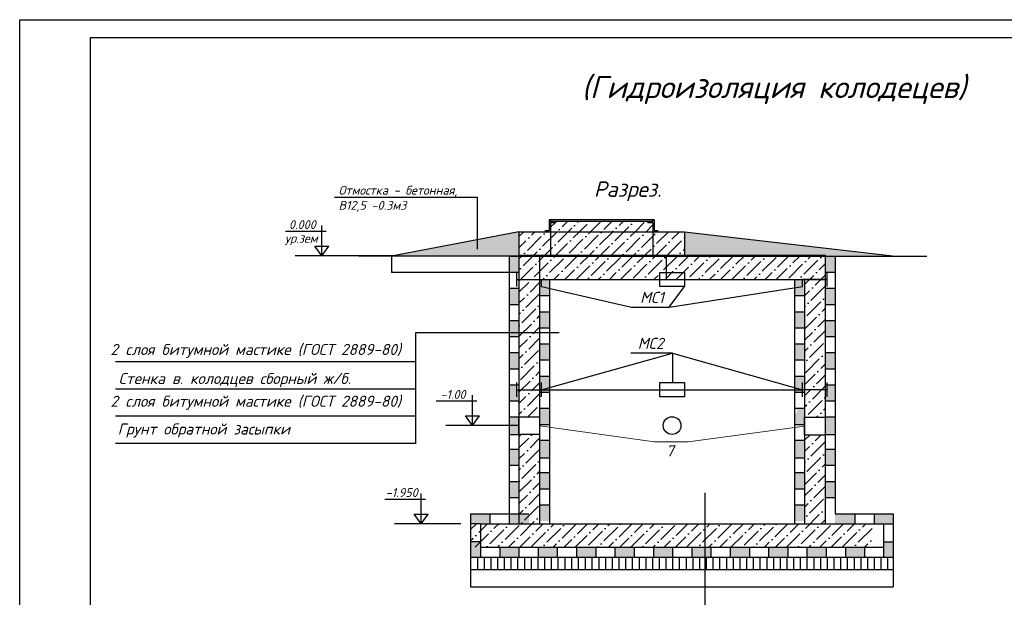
# Model space of a CAD drawing. Header units: inches. Extents: x -416310 to 1286511, y -34262 to 944600.
# Tile 73 of 84: x 825404 to 853230, y 55030 to 71358. Entities that reach past the tile are written whole.
import ezdxf
from ezdxf.enums import TextEntityAlignment as Align

# ---------------------------------------------------------------- set-up
doc = ezdxf.new("R2010")
doc.units = ezdxf.units.IN
doc.header["$MEASUREMENT"] = 0
doc.linetypes.add('ACAD_ISO03W100', pattern=[30, 12, -18])
doc.linetypes.add('CONTI', pattern=[0])
doc.layers.get('Defpoints').update_dxf_attribs({"color": 4, "lineweight": 30})
for name, color, linetype in [('(002) Рамка', 7, 'Continuous'), ('(014) Водопровод', 5, 'ИК_Водопровод -------в--------'), ('PDF3_Text', 7, 'Continuous')]:
    doc.layers.add(name, color=color, linetype=linetype)
doc.styles.add('PDF ISOCPEUR Italic', font='isocpeui.ttf')
doc.styles.get("Standard").update_dxf_attribs({"font": 'arial.ttf'})
doc.linetypes.add('ИК_Водопровод -------в--------', pattern='A,9,-0.6,["В",Standard,S=1.2,R=0,X=0,Y=-0.6],-1.2', length=10.8)
doc.dimstyles.new('STANDARD$0', dxfattribs={"dimtxt": 0.15, "dimasz": 0.15, "dimexe": 0.15, "dimexo": 0.15, "dimgap": 0.05, "dimtad": 1, "dimdec": 3, "dimzin": 1, "dimdsep": 46, "dimtxsty": 'Standard', "dimblk1": 'OBLIQUE', "dimblk2": 'OBLIQUE', "dimsah": 1, "dimcen": 2.5, "dimadec": 0, "dimazin": 0, "dimtfac": 1, "dimtdec": 3, "dimtmove": 0, "dimatfit": 3, "dimldrblk": 'OBLIQUE', "dimfxl": 0, "dimtolj": 1, "dimtzin": 1, "dimarcsym": 0})
pattern_1 = [(45, (774295.46, 82986.98), (117.86586, 432.1748), [555.625, -111.125, 0, -111.125])]

# ---------------------------------------------------------------- blocks, each defined once
blk = doc.blocks.new('_Oblique')
at = {"color": 0, "linetype": 'ByBlock', "lineweight": -2}
blk.add_line((-0.5, -0.5), (0.5, 0.5), dxfattribs=at)
blk = doc.blocks.new('*D224')
at = {"color": 0, "lineweight": -2, "ltscale": 150, "transparency": 16777216}
for p, q in [((835911, 64676), (835911, 64209)), ((839513, 64676), (839513, 64209)), ((839513, 64209), (835911, 64209))]:
    blk.add_line(p, q, dxfattribs=at)
at = {"layer": 'Defpoints', "color": 0, "ltscale": 150, "transparency": 16777216}
for p in [(835911, 64676), (839513, 64676), (835911, 64209)]:
    blk.add_point(p, dxfattribs=at)
at = {"color": 0, "lineweight": -2, "ltscale": 150, "transparency": 16777216, "xscale": 0.15, "yscale": 0.15, "zscale": 0.15, "rotation": 180}
blk.add_blockref('_Oblique', (835911, 64209), dxfattribs=at)
at = {"color": 0, "lineweight": -2, "ltscale": 150, "transparency": 16777216, "xscale": 0.15, "yscale": 0.15, "zscale": 0.15}
blk.add_blockref('_Oblique', (839513, 64209), dxfattribs=at)
at = {"color": 0, "lineweight": 25, "ltscale": 150, "transparency": 16777216, "insert": (837712, 64210), "char_height": 0.15, "attachment_point": 5}
blk.add_mtext('\\A1;1000', dxfattribs=at)

msp = doc.modelspace()

# ---------------------------------------------------------------- hatches: boundary and pattern name
at = {"layer": '(014) Водопровод', "linetype": 'Continuous', "lineweight": 50}
h = msp.add_hatch(color=252, dxfattribs=at)
h.dxf.hatch_style = 1
h.set_gradient(color1=(132, 132, 132), color2=(138, 138, 138), one_color=1, tint=0.54, name='SPHERICAL')
h.paths.add_polyline_path([(839513.0226, 64676.1028), (839233.0226, 64676.1028), (839233.0226, 64221.2408), (839513.0226, 64221.2408)])
h = msp.add_hatch(color=252, dxfattribs=at)
h.dxf.hatch_style = 1
h.set_gradient(color1=(132, 132, 132), color2=(138, 138, 138), one_color=1, tint=0.54, name='SPHERICAL')
h.paths.add_polyline_path([(840377.2574, 64012.7085), (840097.2574, 64012.7085), (840097.2574, 63557.8465), (840377.2574, 63557.8465)])
h = msp.add_hatch(color=252, dxfattribs=at)
h.dxf.hatch_style = 1
h.set_gradient(color1=(132, 132, 132), color2=(138, 138, 138), one_color=1, tint=0.54, name='SPHERICAL')
h.paths.add_polyline_path([(848448.0676, 61037.2069), (848223.19, 61037.2069), (848223.19, 60898.2916), (848168.0676, 60898.2916), (848168.0676, 60582.3449), (848448.0676, 60582.3449)])
h = msp.add_hatch(color=252, dxfattribs=at)
h.dxf.hatch_style = 1
h.set_gradient(color1=(132, 132, 132), color2=(138, 138, 138), one_color=1, tint=0.54, name='SPHERICAL')
h.paths.add_polyline_path([(839513.0226, 60135.2064), (839233.0226, 60135.2064), (839233.0226, 59633.123), (839513.0226, 59633.123)])
h = msp.add_hatch(color=252, dxfattribs=at)
h.dxf.hatch_style = 1
h.set_gradient(color1=(132, 132, 132), color2=(138, 138, 138), one_color=1, tint=0.54, name='SPHERICAL')
h.paths.add_polyline_path([(847583.8328, 60373.8126), (847358.9552, 60373.8126), (847358.9552, 60234.8973), (847303.8328, 60234.8973), (847303.8328, 59918.9506), (847583.8328, 59918.9506)])
h = msp.add_hatch(color=252, dxfattribs=at)
h.dxf.hatch_style = 1
h.set_gradient(color1=(132, 132, 132), color2=(138, 138, 138), one_color=1, tint=0.54, name='SPHERICAL')
h.paths.add_polyline_path([(848448.0676, 60135.2064), (848168.0676, 60135.2064), (848168.0676, 59633.123), (848448.0676, 59633.123)])
h = msp.add_hatch(color=252, dxfattribs=at)
h.dxf.hatch_style = 1
h.set_gradient(color1=(132, 132, 132), color2=(138, 138, 138), one_color=1, tint=0.54, name='SPHERICAL')
h.paths.add_polyline_path([(840377.2574, 59471.8121), (840097.2574, 59471.8121), (840097.2574, 58969.7287), (840377.2574, 58969.7287)])
h = msp.add_hatch(color=252, dxfattribs=at)
h.dxf.hatch_style = 1
h.set_gradient(color1=(132, 132, 132), color2=(138, 138, 138), one_color=1, tint=0.54, name='SPHERICAL')
h.paths.add_polyline_path([(847583.8328, 59471.8121), (847303.8328, 59471.8121), (847303.8328, 58969.7287), (847583.8328, 58969.7287)])
h = msp.add_hatch(color=252, dxfattribs=at)
h.dxf.hatch_style = 1
h.set_gradient(color1=(132, 132, 132), color2=(138, 138, 138), one_color=1, tint=0.54, name='SPHERICAL')
h.paths.add_polyline_path([(839513.0226, 59217.7589), (839233.0226, 59217.7589), (839233.0226, 58762.8969), (839513.0226, 58762.8969)])
h = msp.add_hatch(color=252, dxfattribs=at)
h.dxf.hatch_style = 1
h.set_gradient(color1=(132, 132, 132), color2=(138, 138, 138), one_color=1, tint=0.54, name='SPHERICAL')
h.paths.add_polyline_path([(848448.0676, 59217.7589), (848168.0676, 59217.7589), (848168.0676, 58762.8969), (848448.0676, 58762.8969)])
h = msp.add_hatch(color=252, dxfattribs=at)
h.dxf.hatch_style = 1
h.set_gradient(color1=(132, 132, 132), color2=(138, 138, 138), one_color=1, tint=0.54, name='SPHERICAL')
h.paths.add_polyline_path([(840377.2574, 58554.3646), (840097.2574, 58554.3646), (840097.2574, 58099.5026), (840377.2574, 58099.5026)])
h = msp.add_hatch(color=252, dxfattribs=at)
h.dxf.hatch_style = 1
h.set_gradient(color1=(132, 132, 132), color2=(138, 138, 138), one_color=1, tint=0.54, name='SPHERICAL')
h.paths.add_polyline_path([(847583.8328, 58554.3646), (847303.8328, 58554.3646), (847303.8328, 58099.5026), (847583.8328, 58099.5026)])
h = msp.add_hatch(color=252, dxfattribs=at)
h.dxf.hatch_style = 1
h.set_gradient(color1=(132, 132, 132), color2=(138, 138, 138), one_color=1, tint=0.54, name='SPHERICAL')
h.paths.add_polyline_path([(839513.0226, 58308.0349), (839233.0226, 58308.0349), (839233.0226, 57853.173), (839513.0226, 57853.173)])
h = msp.add_hatch(color=252, dxfattribs=at)
h.dxf.hatch_style = 1
h.set_gradient(color1=(132, 132, 132), color2=(138, 138, 138), one_color=1, tint=0.54, name='SPHERICAL')
h.paths.add_polyline_path([(848448.0676, 58308.0349), (848168.0676, 58308.0349), (848168.0676, 57853.173), (848448.0676, 57853.173)])
h = msp.add_hatch(color=252, dxfattribs=at)
h.dxf.hatch_style = 1
h.set_gradient(color1=(132, 132, 132), color2=(138, 138, 138), one_color=1, tint=0.54, name='SPHERICAL')
h.paths.add_polyline_path([(840377.2574, 57644.6406), (840097.2574, 57644.6406), (840097.2574, 57189.7787), (840377.2574, 57189.7787)])
h = msp.add_hatch(color=252, dxfattribs=at)
h.dxf.hatch_style = 1
h.set_gradient(color1=(132, 132, 132), color2=(138, 138, 138), one_color=1, tint=0.54, name='SPHERICAL')
h.paths.add_polyline_path([(847583.8328, 57644.6406), (847303.8328, 57644.6406), (847303.8328, 57189.7787), (847583.8328, 57189.7787)])
h = msp.add_hatch(color=252, dxfattribs=at)
h.dxf.hatch_style = 1
h.set_gradient(color1=(132, 132, 132), color2=(138, 138, 138), one_color=1, tint=0.54, name='SPHERICAL')
h.paths.add_polyline_path([(838690.072, 57390.6831), (838147.405, 57390.6831), (838147.405, 57110.6831), (838427.405, 57110.6831), (838690.072, 57110.6831)])
h = msp.add_hatch(color=252, dxfattribs=at)
h.dxf.hatch_style = 1
h.set_gradient(color1=(132, 132, 132), color2=(138, 138, 138), one_color=1, tint=0.54, name='SPHERICAL')
h.paths.add_polyline_path([(839793.0226, 57390.6831), (839513.0226, 57390.6831), (839234.9853, 57390.6831), (839234.9853, 57110.6831), (839793.0226, 57110.6831)])
h = msp.add_hatch(color=252, dxfattribs=at)
h.dxf.hatch_style = 1
h.set_gradient(color1=(132, 132, 132), color2=(138, 138, 138), one_color=1, tint=0.54, name='SPHERICAL')
h.paths.add_polyline_path([(849006.1049, 57390.6831), (848728.0676, 57390.6831), (848448.0676, 57390.6831), (848448.0676, 57110.6831), (849006.1049, 57110.6831)])
h = msp.add_hatch(color=252, dxfattribs=at)
h.dxf.hatch_style = 1
h.set_gradient(color1=(132, 132, 132), color2=(138, 138, 138), one_color=1, tint=0.54, name='SPHERICAL')
h.paths.add_polyline_path([(850093.6852, 57390.6831), (849551.0182, 57390.6831), (849551.0182, 57110.6831), (849813.6852, 57110.6831), (850093.6852, 57110.6831)])
h = msp.add_hatch(color=252, dxfattribs=at)
h.dxf.hatch_style = 1
h.set_gradient(color1=(132, 132, 132), color2=(138, 138, 138), one_color=1, tint=0.54, name='SPHERICAL')
h.paths.add_polyline_path([(838427.405, 56447.2888), (838427.405, 56600.7849), (838147.405, 56600.7849), (838147.405, 56167.2888), (838427.405, 56167.2888)])
h = msp.add_hatch(color=252, dxfattribs=at)
h.dxf.hatch_style = 1
h.set_gradient(color1=(132, 132, 132), color2=(138, 138, 138), one_color=1, tint=0.54, name='SPHERICAL')
h.paths.add_polyline_path([(850093.6852, 56600.7849), (849813.6852, 56600.7849), (849813.6852, 56447.2888), (849813.6852, 56167.2888), (850093.6852, 56167.2888)])
h = msp.add_hatch(color=252, dxfattribs=at)
h.dxf.hatch_style = 1
h.set_gradient(color1=(132, 132, 132), color2=(138, 138, 138), one_color=1, tint=0.54, name='SPHERICAL')
h.paths.add_polyline_path([(839512.739, 56447.2888), (838970.072, 56447.2888), (838970.072, 56167.2888), (839512.739, 56167.2888)])
h = msp.add_hatch(color=252, dxfattribs=at)
h.dxf.hatch_style = 1
h.set_gradient(color1=(132, 132, 132), color2=(138, 138, 138), one_color=1, tint=0.54, name='SPHERICAL')
h.paths.add_polyline_path([(840598.073, 56447.2888), (840055.406, 56447.2888), (840055.406, 56167.2888), (840598.073, 56167.2888)])
h = msp.add_hatch(color=252, dxfattribs=at)
h.dxf.hatch_style = 1
h.set_gradient(color1=(132, 132, 132), color2=(138, 138, 138), one_color=1, tint=0.54, name='SPHERICAL')
h.paths.add_polyline_path([(841683.407, 56447.2888), (841140.74, 56447.2888), (841140.74, 56167.2888), (841683.407, 56167.2888)])
h = msp.add_hatch(color=252, dxfattribs=at)
h.dxf.hatch_style = 1
h.set_gradient(color1=(132, 132, 132), color2=(138, 138, 138), one_color=1, tint=0.54, name='SPHERICAL')
h.paths.add_polyline_path([(842768.741, 56447.2888), (842226.074, 56447.2888), (842226.074, 56167.2888), (842768.741, 56167.2888)])
h = msp.add_hatch(color=252, dxfattribs=at)
h.dxf.hatch_style = 1
h.set_gradient(color1=(132, 132, 132), color2=(138, 138, 138), one_color=1, tint=0.54, name='SPHERICAL')
h.paths.add_polyline_path([(843854.075, 56447.2888), (843311.408, 56447.2888), (843311.408, 56167.2888), (843854.075, 56167.2888)])
h = msp.add_hatch(color=252, dxfattribs=at)
h.dxf.hatch_style = 1
h.set_gradient(color1=(132, 132, 132), color2=(138, 138, 138), one_color=1, tint=0.54, name='SPHERICAL')
h.paths.add_polyline_path([(844939.409, 56447.2888), (844396.742, 56447.2888), (844396.742, 56167.2888), (844939.409, 56167.2888)])
h = msp.add_hatch(color=252, dxfattribs=at)
h.dxf.hatch_style = 1
h.set_gradient(color1=(132, 132, 132), color2=(138, 138, 138), one_color=1, tint=0.54, name='SPHERICAL')
h.paths.add_polyline_path([(846024.743, 56447.2888), (845482.076, 56447.2888), (845482.076, 56167.2888), (846024.743, 56167.2888)])
h = msp.add_hatch(color=252, dxfattribs=at)
h.dxf.hatch_style = 1
h.set_gradient(color1=(132, 132, 132), color2=(138, 138, 138), one_color=1, tint=0.54, name='SPHERICAL')
h.paths.add_polyline_path([(847110.077, 56447.2888), (846567.41, 56447.2888), (846567.41, 56167.2888), (847110.077, 56167.2888)])
h = msp.add_hatch(color=252, dxfattribs=at)
h.dxf.hatch_style = 1
h.set_gradient(color1=(132, 132, 132), color2=(138, 138, 138), one_color=1, tint=0.54, name='SPHERICAL')
h.paths.add_polyline_path([(848195.411, 56447.2888), (847652.744, 56447.2888), (847652.744, 56167.2888), (848195.411, 56167.2888)])
h = msp.add_hatch(color=252, dxfattribs=at)
h.dxf.hatch_style = 1
h.set_gradient(color1=(132, 132, 132), color2=(138, 138, 138), one_color=1, tint=0.54, name='SPHERICAL')
h.paths.add_polyline_path([(849280.745, 56447.2888), (848738.078, 56447.2888), (848738.078, 56167.2888), (849280.745, 56167.2888)])
at = {"ltscale": 50}
h = msp.add_hatch(dxfattribs=at)
h.set_pattern_fill('ANSI36', scale=70)
h.set_pattern_definition(pattern_1)
h.paths.add_polyline_path([(843300.8932, 65628.7115), (843159.0047, 65628.7115), (843159.0047, 65665.7825), (840548.7477, 65665.7825), (840548.7477, 65628.7115), (840407.6135, 65628.7115), (840407.6135, 65365.3247), (843300.8932, 65365.3247)])
h = msp.add_hatch(dxfattribs=at)
h.set_pattern_fill('ANSI36', scale=70)
h.set_pattern_definition(pattern_1)
h.paths.add_polyline_path([(849533.6852, 56447.2888), (849533.6852, 57110.6831), (838147.405, 57110.6831), (838147.405, 56447.2888)])
h.paths.add_polyline_path([(839513.0226, 57110.6831), (840097.2574, 57110.6831), (840097.2574, 58312.8495), (839513.0226, 58546.4284)])
h.paths.add_polyline_path([(840097.2574, 59633.123), (839513.0226, 59633.123), (839513.0226, 58546.4284), (840097.2574, 58312.8495)])
h.paths.add_polyline_path([(840097.2574, 61251.9667), (839513.0226, 61340.4036), (839513.0226, 60135.2064), (840097.2574, 60135.2064)])
h.paths.add_polyline_path([(839513.0226, 61340.4036), (840097.2574, 61251.9667), (840097.2574, 64012.7085), (839513.0226, 64012.7085)])
h.paths.add_polyline_path([(839513.0226, 64012.7085), (840097.2574, 64012.7085), (840097.2574, 64676.1028), (839513.0226, 64676.1028)])
h.paths.add_polyline_path([(839513.0226, 65365.3247), (839513.0226, 64701.9304), (840407.6135, 64701.9304), (840407.6135, 65365.3247)])
h.paths.add_polyline_path([(843300.8932, 64701.9304), (843300.8932, 65365.3247), (840407.6135, 65365.3247), (840407.6135, 64701.9304)])
h.paths.add_polyline_path([(844190.4788, 64701.9304), (844190.4788, 65365.3247), (843300.8932, 65365.3247), (843300.8932, 64701.9304)])
h.paths.add_polyline_path([(843677.9651, 64012.7085), (843677.9651, 64676.1028), (840097.2574, 64676.1028), (840097.2574, 64012.7085)])
h.paths.add_polyline_path([(843677.9651, 64676.1028), (843677.9651, 64012.7085), (848168.0676, 64012.7085), (848168.0676, 64676.1028)])
h.paths.add_polyline_path([(848168.0676, 64012.7085), (847583.8328, 64012.7085), (847583.8328, 60118.7081), (848168.0676, 60118.7081)])
h.paths.add_polyline_path([(848168.0676, 59616.6247), (847583.8328, 59616.6247), (847583.8328, 57110.6831), (848168.0676, 57110.6831)])
at = {"lineweight": 30}
h = msp.add_hatch(color=0, dxfattribs=at)
h.dxf.hatch_style = 1
h.set_gradient(color1=(132, 132, 132), color2=(138, 138, 138), one_color=1, tint=0.54, name='SPHERICAL')
h.paths.add_polyline_path([(848448.0676, 64676.1028), (848168.0676, 64676.1028), (848168.0676, 64221.2408), (848448.0676, 64221.2408)])
h = msp.add_hatch(color=0, dxfattribs=at)
h.dxf.hatch_style = 1
h.set_gradient(color1=(132, 132, 132), color2=(138, 138, 138), one_color=1, tint=0.54, name='SPHERICAL')
h.paths.add_polyline_path([(847583.8328, 64012.7085), (847303.8328, 64012.7085), (847303.8328, 63557.8465), (847583.8328, 63557.8465)])
h = msp.add_hatch(color=0, dxfattribs=at)
h.dxf.hatch_style = 1
h.set_gradient(color1=(132, 132, 132), color2=(138, 138, 138), one_color=1, tint=0.54, name='SPHERICAL')
h.paths.add_polyline_path([(839513.0226, 63766.3788), (839233.0226, 63766.3788), (839233.0226, 63311.5168), (839513.0226, 63311.5168)])
h = msp.add_hatch(color=0, dxfattribs=at)
h.dxf.hatch_style = 1
h.set_gradient(color1=(132, 132, 132), color2=(138, 138, 138), one_color=1, tint=0.54, name='SPHERICAL')
h.paths.add_polyline_path([(848448.0676, 63766.3788), (848168.0676, 63766.3788), (848168.0676, 63311.5168), (848448.0676, 63311.5168)])
h = msp.add_hatch(color=0, dxfattribs=at)
h.dxf.hatch_style = 1
h.set_gradient(color1=(132, 132, 132), color2=(138, 138, 138), one_color=1, tint=0.54, name='SPHERICAL')
h.paths.add_polyline_path([(840377.2574, 63102.9845), (840097.2574, 63102.9845), (840097.2574, 62648.1225), (840377.2574, 62648.1225)])
h = msp.add_hatch(color=0, dxfattribs=at)
h.dxf.hatch_style = 1
h.set_gradient(color1=(132, 132, 132), color2=(138, 138, 138), one_color=1, tint=0.54, name='SPHERICAL')
h.paths.add_polyline_path([(847583.8328, 63102.9845), (847303.8328, 63102.9845), (847303.8328, 62648.1225), (847583.8328, 62648.1225)])
h = msp.add_hatch(color=0, dxfattribs=at)
h.dxf.hatch_style = 1
h.set_gradient(color1=(132, 132, 132), color2=(138, 138, 138), one_color=1, tint=0.54, name='SPHERICAL')
h.paths.add_polyline_path([(839513.0226, 62856.6548), (839233.0226, 62856.6548), (839233.0226, 62401.7928), (839513.0226, 62401.7928)])
h = msp.add_hatch(color=0, dxfattribs=at)
h.dxf.hatch_style = 1
h.set_gradient(color1=(132, 132, 132), color2=(138, 138, 138), one_color=1, tint=0.54, name='SPHERICAL')
h.paths.add_polyline_path([(848448.0676, 62856.6548), (848168.0676, 62856.6548), (848168.0676, 62401.7928), (848448.0676, 62401.7928)])
h = msp.add_hatch(color=0, dxfattribs=at)
h.dxf.hatch_style = 1
h.set_gradient(color1=(132, 132, 132), color2=(138, 138, 138), one_color=1, tint=0.54, name='SPHERICAL')
h.paths.add_polyline_path([(840377.2574, 62193.2605), (840097.2574, 62193.2605), (840097.2574, 61738.3985), (840377.2574, 61738.3985)])
h = msp.add_hatch(color=0, dxfattribs=at)
h.dxf.hatch_style = 1
h.set_gradient(color1=(132, 132, 132), color2=(138, 138, 138), one_color=1, tint=0.54, name='SPHERICAL')
h.paths.add_polyline_path([(847583.8328, 62193.2605), (847303.8328, 62193.2605), (847303.8328, 61738.3985), (847583.8328, 61738.3985)])
h = msp.add_hatch(color=0, dxfattribs=at)
h.dxf.hatch_style = 1
h.set_gradient(color1=(132, 132, 132), color2=(138, 138, 138), one_color=1, tint=0.54, name='SPHERICAL')
h.paths.add_polyline_path([(839513.0226, 61946.9309), (839233.0226, 61946.9309), (839233.0226, 61492.0689), (839513.0226, 61492.0689)])
h = msp.add_hatch(color=0, dxfattribs=at)
h.dxf.hatch_style = 1
h.set_gradient(color1=(132, 132, 132), color2=(138, 138, 138), one_color=1, tint=0.54, name='SPHERICAL')
h.paths.add_polyline_path([(848448.0676, 61946.9309), (848168.0676, 61946.9309), (848168.0676, 61492.0689), (848448.0676, 61492.0689)])
h = msp.add_hatch(color=0, dxfattribs=at)
h.dxf.hatch_style = 1
h.set_gradient(color1=(132, 132, 132), color2=(138, 138, 138), one_color=1, tint=0.54, name='SPHERICAL')
h.paths.add_polyline_path([(840377.2574, 61283.5366), (840097.2574, 61283.5366), (840097.2574, 60828.6746), (840377.2574, 60828.6746)])
h = msp.add_hatch(color=0, dxfattribs=at)
h.dxf.hatch_style = 1
h.set_gradient(color1=(132, 132, 132), color2=(138, 138, 138), one_color=1, tint=0.54, name='SPHERICAL')
h.paths.add_polyline_path([(847583.8328, 61283.5366), (847303.8328, 61283.5366), (847303.8328, 60828.6746), (847583.8328, 60828.6746)])
h = msp.add_hatch(color=0, dxfattribs=at)
h.dxf.hatch_style = 1
h.set_gradient(color1=(132, 132, 132), color2=(138, 138, 138), one_color=1, tint=0.54, name='SPHERICAL')
h.paths.add_polyline_path([(839457.9002, 61037.2069), (839233.0226, 61037.2069), (839233.0226, 60582.3449), (839513.0226, 60582.3449), (839513.0226, 60898.2916), (839457.9002, 60898.2916)])
h = msp.add_hatch(color=0, dxfattribs=at)
h.dxf.hatch_style = 1
h.set_gradient(color1=(132, 132, 132), color2=(138, 138, 138), one_color=1, tint=0.54, name='SPHERICAL')
h.paths.add_polyline_path([(840322.135, 60373.8126), (840097.2574, 60373.8126), (840097.2574, 59918.9506), (840377.2574, 59918.9506), (840377.2574, 60234.8973), (840377.2574, 60373.8126)])
at = {"layer": 'Defpoints', "lineweight": 30}
h = msp.add_hatch(dxfattribs=at)
h.set_pattern_fill('AR-CONC', scale=2)
h.set_pattern_definition([(50, (646036.05, 96016.22), (364.36934, -31.87817), [38.1, -419.1]), (355, (646036.05, 96016.2), (-70.48684, 382.1137), [30.48, -335.2812]), (100.45144, (646066.4, 96013.56), (293.8825, 350.2355), [32.38, -356.1805]), (46.1842, (646036.05, 96117.8), (542.1581, -84.0847), [57.15, -628.65]), (96.63556, (646081.23, 96110.8), (474.8083, 494.8522), [48.57, -534.2712]), (351.18415, (646036.05, 96117.8), (474.8083, 494.8522), [45.72, -502.9195]), (21, (646086.85, 96092.42), (303.2288, -204.5304), [38.1, -419.1]), (326, (646086.85, 96092.4), (123.60406, 368.3759), [30.48, -335.28]), (71.45144, (646112.12, 96075.37), (426.83284, 163.84554), [32.38, -356.1799]), (37.5, (646036.05, 96016.22), (6.17721, 169.11008), [0, -331.216, 0, -340.36, 0, -336.55]), (7.5, (646036.05, 96016.22), (133.63933, 200.36115), [0, -194.056, 0, -323.596, 0, -128.27]), (327.5, (645922.77, 96016.22), (271.18119, -11.45749), [0, -127, 0, -396.24, 0, -525.78]), (317.5, (645871.97, 96016.22), (296.25836, 50.85298), [0, -165.1, 0, -263.144, 0, -373.38])])
h.paths.add_polyline_path([(839513.0226, 64676.1028), (839513.0226, 65365.3247), (835910.6477, 64676.1028)])
h.paths.add_polyline_path([(844196.2384, 65365.3247), (844190.4788, 65365.3247), (844190.4788, 64701.9304), (848168.0676, 64701.9304), (848168.0676, 64676.1028), (848448.0676, 64676.1028), (850151.0595, 64676.1028)])

# ---------------------------------------------------------------- linework, layer by layer
at = {"layer": '(002) Рамка'}
for p, q in [((840407.6135, 65698.7116), (840370.5426, 65698.7121)), ((843338.7185, 65698.6765), (843301.6475, 65698.677)), ((840265.7251, 65365.3247), (840265.7263, 65397.4652)), ((840548.7477, 65628.7115), (840548.7477, 65665.7825)), ((843159.0047, 65628.7115), (843159.0047, 65665.7825)), ((843442.7817, 65365.3247), (843442.7817, 65399.4537))]:
    msp.add_line(p, q, dxfattribs=at)
at = {"layer": '(002) Рамка', "color": 0, "linetype": 'CONTI', "lineweight": 13, "ltscale": 1110}
for p, q in [((840097.2574, 59880.6669), (843345.7084, 59423.6519)), ((847583.8328, 59867.6664), (844295.5416, 59423.6519)), ((844295.5416, 59423.6519), (843345.7084, 59423.6519))]:
    msp.add_line(p, q, dxfattribs=at)
at = {"layer": '(014) Водопровод', "color": 0, "linetype": 'ByBlock', "lineweight": -2}
msp.add_line((840152.3797, 60898.2916), (847528.7105, 60898.2916), dxfattribs=at)
at = {"layer": '(014) Водопровод', "color": 0, "linetype": 'ACAD_ISO03W100', "lineweight": 30, "ltscale": 70}
for points in [[(843493.3053, 64212.2845), (844187.7849, 64212.2845), (844187.7849, 63813.1325), (843493.3053, 63813.1325)], [(843493.3053, 61097.8676), (844187.7849, 61097.8676), (844187.7849, 60698.7156), (843493.3053, 60698.7156)]]:
    msp.add_lwpolyline(points, close=True, dxfattribs=at)
at = {"layer": '(014) Водопровод', "color": 0, "linetype": 'Continuous', "lineweight": 25}
for points in [[(840152.3797, 63813.1325), (842696.1816, 63229.8446), (843760.3136, 63235.1553), (847528.7105, 63813.1325)], [(843760.3136, 63235.1553), (844187.7849, 63813.1325)], [(840152.3797, 60898.2916), (843857.1431, 61934.7539), (847528.7105, 60898.2916)], [(843857.1431, 61934.7539), (842679.0533, 61934.7539)], [(843857.1431, 61934.7539), (843857.1431, 61097.8676)]]:
    msp.add_lwpolyline(points, dxfattribs=at)
at = {"color": 0, "lineweight": 25}
for p, q in [((840370.5426, 65698.7121), (840370.5426, 65397.5331)), ((840407.6135, 65707.9164), (840407.6135, 65665.7825)), ((840407.6135, 65707.9164), (843301.6475, 65707.9164)), ((840407.6135, 65707.9164), (840407.6135, 65665.7825)), ((843301.6475, 65707.9164), (843301.6475, 65665.7825)), ((843338.7185, 65698.6782), (843338.7185, 65399.4537)), ((840265.7251, 65397.4652), (840370.5426, 65397.5331)), ((840406.8592, 65628.7115), (840548.7477, 65628.7115)), ((840407.6135, 65665.7825), (843301.6475, 65665.7825)), ((843159.0047, 65628.7115), (843300.8932, 65628.7115)), ((843338.7185, 65399.4537), (843442.7817, 65399.4537)), ((839233.0226, 64676.1028), (839233.0226, 57390.6831)), ((848448.0676, 64676.1028), (848448.0676, 57390.6831)), ((840097.2574, 64012.7085), (840097.2574, 57110.6831)), ((840377.2574, 64012.7085), (840377.2574, 57110.6831)), ((847303.8328, 64012.7085), (847303.8328, 57110.6831)), ((847583.8328, 64012.7085), (847583.8328, 57110.6831)), ((840645.9604, 62508.4329), (836585.9455, 62508.4329)), ((836585.9455, 62508.4329), (836585.9455, 59380.3466)), ((836585.9455, 61684.1734), (828109.2464, 61684.1734)), ((836585.9455, 60916.2311), (828109.2464, 60916.2311)), ((848168.0676, 60582.3449), (848448.0676, 60582.3449)), ((836585.9455, 60148.2889), (828109.2464, 60148.2889)), ((839233.0226, 60135.2064), (839513.0226, 60135.2064)), ((848168.0676, 60135.2064), (848448.0676, 60135.2064)), ((847303.8328, 59918.9506), (847583.8328, 59918.9506)), ((839233.0226, 59633.123), (839513.0226, 59633.123)), ((848168.0676, 59633.123), (848448.0676, 59633.123)), ((836585.9455, 59380.3466), (828109.2464, 59380.3466)), ((840097.2574, 59471.8121), (840377.2574, 59471.8121)), ((847303.8328, 59471.8121), (847583.8328, 59471.8121)), ((839233.0226, 59217.7589), (839513.0226, 59217.7589)), ((848168.0676, 59217.7589), (848448.0676, 59217.7589)), ((839233.0226, 58762.8969), (839513.0226, 58762.8969)), ((840097.2574, 58969.7287), (840377.2574, 58969.7287)), ((847303.8328, 58969.7287), (847583.8328, 58969.7287)), ((848168.0676, 58762.8969), (848448.0676, 58762.8969)), ((840097.2574, 58554.3646), (840377.2574, 58554.3646)), ((847303.8328, 58554.3646), (847583.8328, 58554.3646)), ((839233.0226, 58308.0349), (839513.0226, 58308.0349)), ((848168.0676, 58308.0349), (848448.0676, 58308.0349)), ((840097.2574, 58099.5026), (840377.2574, 58099.5026)), ((844762.1845, 57984.0404), (844762.1845, 48210.8176)), ((847303.8328, 58099.5026), (847583.8328, 58099.5026)), ((839233.0226, 57853.173), (839513.0226, 57853.173)), ((840097.2574, 57644.6406), (840377.2574, 57644.6406)), ((847303.8328, 57644.6406), (847583.8328, 57644.6406)), ((848168.0676, 57853.173), (848448.0676, 57853.173)), ((838147.405, 57390.6831), (838147.405, 55327.2888)), ((838147.405, 57390.6831), (839513.0226, 57390.6831)), ((838690.072, 57390.6831), (838690.072, 57110.6831)), ((839234.9853, 57390.6831), (839234.9853, 57110.6831)), ((839513.0226, 57390.6831), (839793.0226, 57390.6831)), ((848448.0676, 57390.6831), (848728.0676, 57390.6831)), ((848728.0676, 57390.6831), (850093.6852, 57390.6831)), ((849006.1049, 57390.6831), (849006.1049, 57110.6831)), ((849551.0182, 57390.6831), (849551.0182, 57110.6831)), ((850093.6852, 57390.6831), (850093.6852, 55327.2888)), ((838427.405, 57110.6831), (838147.405, 57110.6831)), ((849813.6852, 57110.6831), (850093.6852, 57110.6831)), ((838427.405, 56600.7849), (838147.405, 56600.7849)), ((849813.6852, 56600.7849), (850093.6852, 56600.7849)), ((838427.405, 56447.2888), (838427.405, 56167.2888)), ((838970.072, 56447.2888), (838970.072, 56167.2888)), ((839512.739, 56447.2888), (839512.739, 56167.2888)), ((840055.406, 56447.2888), (840055.406, 56167.2888)), ((840598.073, 56447.2888), (840598.073, 56167.2888)), ((841140.74, 56447.2888), (841140.74, 56167.2888)), ((841683.407, 56447.2888), (841683.407, 56167.2888)), ((842226.074, 56447.2888), (842226.074, 56167.2888)), ((842768.741, 56447.2888), (842768.741, 56167.2888)), ((843311.408, 56447.2888), (843311.408, 56167.2888)), ((843854.075, 56447.2888), (843854.075, 56167.2888)), ((844396.742, 56447.2888), (844396.742, 56167.2888)), ((844939.409, 56447.2888), (844939.409, 56167.2888)), ((845482.076, 56447.2888), (845482.076, 56167.2888)), ((846024.743, 56447.2888), (846024.743, 56167.2888)), ((846567.41, 56447.2888), (846567.41, 56167.2888)), ((847110.077, 56447.2888), (847110.077, 56167.2888)), ((847652.744, 56447.2888), (847652.744, 56167.2888)), ((848195.411, 56447.2888), (848195.411, 56167.2888)), ((848738.078, 56447.2888), (848738.078, 56167.2888)), ((849280.745, 56447.2888), (849280.745, 56167.2888)), ((849813.6852, 56447.2888), (849813.6852, 56167.2888)), ((838147.405, 56167.2888), (850093.6852, 56167.2888)), ((838337.2946, 56167.2888), (838337.2946, 55817.2888)), ((838527.1843, 56167.2888), (838527.1843, 55817.2888)), ((838717.0739, 56167.2888), (838717.0739, 55817.2888)), ((838906.9636, 56167.2888), (838906.9636, 55817.2888)), ((839096.8532, 56167.2888), (839096.8532, 55817.2888)), ((839286.7428, 56167.2888), (839286.7428, 55817.2888)), ((839476.6325, 56167.2888), (839476.6325, 55817.2888)), ((839666.5221, 56167.2888), (839666.5221, 55817.2888)), ((839856.4118, 56167.2888), (839856.4118, 55817.2888)), ((840046.3014, 56167.2888), (840046.3014, 55817.2888)), ((840236.191, 56167.2888), (840236.191, 55817.2888)), ((840426.0807, 56167.2888), (840426.0807, 55817.2888)), ((840615.9703, 56167.2888), (840615.9703, 55817.2888)), ((840805.86, 56167.2888), (840805.86, 55817.2888)), ((840995.7496, 56167.2888), (840995.7496, 55817.2888)), ((841185.6393, 56167.2888), (841185.6393, 55817.2888)), ((841387.455, 56167.2888), (841387.455, 55817.2888)), ((841577.3447, 56167.2888), (841577.3447, 55817.2888)), ((841767.2343, 56167.2888), (841767.2343, 55817.2888)), ((841957.124, 56167.2888), (841957.124, 55817.2888)), ((842147.0136, 56167.2888), (842147.0136, 55817.2888)), ((842336.9032, 56167.2888), (842336.9032, 55817.2888)), ((842526.7929, 56167.2888), (842526.7929, 55817.2888)), ((842716.6825, 56167.2888), (842716.6825, 55817.2888)), ((842906.5722, 56167.2888), (842906.5722, 55817.2888)), ((843096.4618, 56167.2888), (843096.4618, 55817.2888)), ((843286.3515, 56167.2888), (843286.3515, 55817.2888)), ((843476.2411, 56167.2888), (843476.2411, 55817.2888)), ((843666.1307, 56167.2888), (843666.1307, 55817.2888)), ((843856.0204, 56167.2888), (843856.0204, 55817.2888)), ((844045.91, 56167.2888), (844045.91, 55817.2888)), ((844235.7997, 56167.2888), (844235.7997, 55817.2888)), ((844425.6893, 56167.2888), (844425.6893, 55817.2888)), ((844615.5789, 56167.2888), (844615.5789, 55817.2888)), ((844805.4686, 56167.2888), (844805.4686, 55817.2888)), ((844995.3582, 56167.2888), (844995.3582, 55817.2888)), ((845185.2479, 56167.2888), (845185.2479, 55817.2888)), ((845375.1375, 56167.2888), (845375.1375, 55817.2888)), ((845565.0272, 56167.2888), (845565.0272, 55817.2888)), ((845754.9168, 56167.2888), (845754.9168, 55817.2888)), ((845944.8064, 56167.2888), (845944.8064, 55817.2888)), ((846134.6961, 56167.2888), (846134.6961, 55817.2888)), ((846324.5857, 56167.2888), (846324.5857, 55817.2888)), ((846514.4754, 56167.2888), (846514.4754, 55817.2888)), ((846704.365, 56167.2888), (846704.365, 55817.2888)), ((846894.2546, 56167.2888), (846894.2546, 55817.2888)), ((847084.1443, 56167.2888), (847084.1443, 55817.2888)), ((847274.0339, 56167.2888), (847274.0339, 55817.2888)), ((847463.9236, 56167.2888), (847463.9236, 55817.2888)), ((847653.8132, 56167.2888), (847653.8132, 55817.2888)), ((847843.7029, 56167.2888), (847843.7029, 55817.2888)), ((848033.5925, 56167.2888), (848033.5925, 55817.2888)), ((848223.4821, 56167.2888), (848223.4821, 55817.2888)), ((848413.3718, 56167.2888), (848413.3718, 55817.2888)), ((848603.2614, 56167.2888), (848603.2614, 55817.2888)), ((848793.1511, 56167.2888), (848793.1511, 55817.2888)), ((848983.0407, 56167.2888), (848983.0407, 55817.2888)), ((849172.9303, 56167.2888), (849172.9303, 55817.2888)), ((849362.82, 56167.2888), (849362.82, 55817.2888)), ((849552.7096, 56167.2888), (849552.7096, 55817.2888)), ((849742.5993, 56167.2888), (849742.5993, 55817.2888)), ((849932.4889, 56167.2888), (849932.4889, 55817.2888)), ((838147.405, 55817.2888), (850093.6852, 55817.2888)), ((838147.405, 55327.2888), (850093.6852, 55327.2888))]:
    msp.add_line(p, q, dxfattribs=at)
at = {"ltscale": 500}
for p, q in [((833942.1025, 64685.3781), (833942.1025, 65543.4188)), ((834065.4322, 65371.4968), (832915.4011, 65371.4968)), ((833942.1025, 64685.3781), (833744.4592, 64959.903)), ((833744.4592, 64959.903), (834139.7457, 64959.903)), ((833942.1025, 64685.3781), (834139.7457, 64959.903)), ((835959.1272, 64685.3781), (833185.4484, 64685.3781)), ((838200.2354, 59884.1647), (838200.2354, 60742.2054)), ((838323.5652, 60570.2833), (837173.5341, 60570.2833)), ((838200.2354, 59884.1647), (838002.5922, 60158.6896)), ((838002.5922, 60158.6896), (838397.8787, 60158.6896)), ((838200.2354, 59884.1647), (838397.8787, 60158.6896)), ((839513.0226, 59884.1647), (837443.5814, 59884.1647)), ((836751.4407, 57110.6831), (836751.4407, 57968.7238)), ((836874.7704, 57796.8017), (835724.7394, 57796.8017)), ((836751.4407, 57110.6831), (836553.7974, 57385.208)), ((836553.7974, 57385.208), (836949.0839, 57385.208)), ((836751.4407, 57110.6831), (836949.0839, 57385.208)), ((837867.405, 57110.6831), (835994.7866, 57110.6831))]:
    msp.add_line(p, q, dxfattribs=at)
at = {"color": 0, "lineweight": 30}
for p, q in [((840407.6135, 65628.7115), (840407.6135, 64701.9304)), ((840407.6135, 65628.7115), (840407.6135, 64701.9304)), ((843300.8932, 65628.7115), (843300.8932, 64701.9304)), ((839513.0226, 65365.3247), (839513.0226, 57110.6831)), ((839513.0226, 65365.3247), (844190.4788, 65365.3247)), ((844190.4788, 65365.3247), (844190.4788, 64695.2108)), ((839233.0226, 64676.1028), (848448.0676, 64676.1028)), ((839513.0226, 64701.9304), (848168.0676, 64701.9304)), ((840097.2574, 64701.9304), (840097.2574, 57110.6831)), ((843677.9651, 64701.9304), (843677.9651, 64012.7085)), ((848168.0676, 64701.9304), (848168.0676, 57110.6831)), ((839233.0226, 64221.2408), (839513.0226, 64221.2408)), ((839457.9002, 64012.7085), (840152.3797, 64012.7085)), ((839513.0226, 64012.7085), (848168.0676, 64012.7085)), ((848223.19, 64012.7085), (847528.7105, 64012.7085)), ((847583.8328, 64012.7085), (847583.8328, 57110.6831)), ((847583.8328, 64012.7085), (847583.8328, 57110.6831)), ((848168.0676, 64221.2408), (848448.0676, 64221.2408)), ((839233.0226, 63766.3788), (839513.0226, 63766.3788)), ((848168.0676, 63766.3788), (848448.0676, 63766.3788)), ((840097.2574, 63557.8465), (840377.2574, 63557.8465)), ((847303.8328, 63557.8465), (847583.8328, 63557.8465)), ((839233.0226, 63311.5168), (839513.0226, 63311.5168)), ((848168.0676, 63311.5168), (848448.0676, 63311.5168)), ((840097.2574, 63102.9845), (840377.2574, 63102.9845)), ((847303.8328, 63102.9845), (847583.8328, 63102.9845)), ((839233.0226, 62856.6548), (839513.0226, 62856.6548)), ((840097.2574, 62648.1225), (840377.2574, 62648.1225)), ((847303.8328, 62648.1225), (847583.8328, 62648.1225)), ((848168.0676, 62856.6548), (848448.0676, 62856.6548)), ((839233.0226, 62401.7928), (839513.0226, 62401.7928)), ((848168.0676, 62401.7928), (848448.0676, 62401.7928)), ((840097.2574, 62193.2605), (840377.2574, 62193.2605)), ((847303.8328, 62193.2605), (847583.8328, 62193.2605)), ((839233.0226, 61946.9309), (839513.0226, 61946.9309)), ((848168.0676, 61946.9309), (848448.0676, 61946.9309)), ((840097.2574, 61738.3985), (840377.2574, 61738.3985)), ((847303.8328, 61738.3985), (847583.8328, 61738.3985)), ((839233.0226, 61492.0689), (839513.0226, 61492.0689)), ((840097.2574, 61283.5366), (840377.2574, 61283.5366)), ((847303.8328, 61283.5366), (847583.8328, 61283.5366)), ((848168.0676, 61492.0689), (848448.0676, 61492.0689)), ((839233.0226, 61037.2069), (839513.0226, 61037.2069)), ((848168.0676, 61037.2069), (848448.0676, 61037.2069)), ((839457.9002, 60898.2916), (840152.3797, 60898.2916)), ((840097.2574, 60828.6746), (840377.2574, 60828.6746)), ((847303.8328, 60828.6746), (847583.8328, 60828.6746)), ((848223.19, 60898.2916), (847528.7105, 60898.2916)), ((839233.0226, 60582.3449), (839513.0226, 60582.3449)), ((840097.2574, 60373.8126), (840377.2574, 60373.8126)), ((847303.8328, 60373.8126), (847583.8328, 60373.8126)), ((840097.2574, 59918.9506), (840377.2574, 59918.9506)), ((838427.405, 57110.6831), (849813.6852, 57110.6831)), ((838427.405, 57110.6831), (838427.405, 56447.2888)), ((849813.6852, 57110.6831), (849813.6852, 56447.2888)), ((838427.405, 56447.2888), (849813.6852, 56447.2888))]:
    msp.add_line(p, q, dxfattribs=at)
msp.add_lwpolyline([(825403.8728, 41657.7177), (825403.8728, 71357.7177), (867403.8728, 71357.7177), (867403.8728, 41657.7177)], close=True)
at = {"color": 18, "lineweight": 30, "true_color": 0x000000}
msp.add_lwpolyline([(827403.8728, 42157.7177), (827403.8728, 70857.7177), (866903.8728, 70857.7177), (866903.8728, 42157.7177)], close=True, dxfattribs=at)
at = {"color": 0}
for points in [[(838337.4884, 64870.663), (838337.4884, 66328.3353), (834302.3754, 66328.3353)], [(839513.0226, 65365.3247), (835910.6477, 64676.1028)], [(844196.2384, 65365.3247), (850151.0595, 64676.1028)], [(839513.0226, 64676.1028), (834987.0389, 64676.1028)], [(847888.0676, 64676.1028), (851043.4368, 64676.1028)]]:
    msp.add_lwpolyline(points, dxfattribs=at)
at = {"color": 0, "lineweight": 30}
for points in [[(839457.9002, 63813.1325), (839457.9002, 64212.2845)], [(840152.3797, 63813.1325), (840152.3797, 64012.7085)], [(847528.7105, 63813.1325), (847528.7105, 64012.7085)], [(848223.19, 63813.1325), (848223.19, 64212.2845)], [(839457.9002, 60698.7156), (839457.9002, 61097.8676)], [(840152.3797, 60698.7156), (840152.3797, 61097.8676)], [(847528.7105, 60698.7156), (847528.7105, 61097.8676)], [(848223.19, 60698.7156), (848223.19, 61097.8676)]]:
    msp.add_lwpolyline(points, dxfattribs=at)
at = {"color": 1, "lineweight": 30}
for points in [[(840152.3797, 63813.1325), (840152.3797, 64012.7085)], [(847528.7105, 63813.1325), (847528.7105, 64012.7085)], [(840152.3797, 60698.7156), (840152.3797, 61097.8676)], [(847528.7105, 60698.7156), (847528.7105, 61097.8676)]]:
    msp.add_lwpolyline(points, dxfattribs=at)
at = {"lineweight": 30, "ltscale": 500}
for points in [[(839513.0226, 60135.2064), (840097.2574, 60135.2064), (840097.2574, 59633.123), (839513.0226, 59633.123)], [(847583.8328, 60118.7081), (848168.0676, 60118.7081), (848168.0676, 59616.6247), (847583.8328, 59616.6247)]]:
    msp.add_lwpolyline(points, close=True, dxfattribs=at)
msp.add_circle((843840.5451, 59884.1647), 251.0417, dxfattribs=at)

# ---------------------------------------------------------------- texts
at = {"layer": 'PDF3_Text', "style": 'PDF ISOCPEUR Italic'}
for s, height, p in [('Разрез.', 437.5, (841629.91, 66349.7566)), ('Отмостка - бетонная,', 250, (834415.0718, 66411.46)), ('В12,5 -0.3м3', 250, (834415.0718, 65984.7183)), ('2 cлоя битумной мастике (ГОСТ 2889-80)', 312.533365, (827969.966, 61879.7825)), ('Стенка в. колодцев сборный ж/б. ', 312.533365, (828199.3507, 61059.8371)), ('2 cлоя битумной мастике (ГОСТ 2889-80)', 312.533365, (827969.966, 60416.746)), ('Грунт обратной засыпки', 312.533365, (828173.0986, 59631.0187))]:
    msp.add_text(s, height=height, dxfattribs=at).set_placement(p)
for s, height, p in [('0.000', 250, (833391.4945, 65565.8786)), ('ур.зем', 250, (833361.7063, 65177.4453)), ('МС1', 312.53336, (843273.6928, 63508.1857)), ('МС2', 312.53336, (843235.955, 62208.9167)), ('-1.00', 250, (837649.6275, 60764.6651)), ('7', 312.5334, (843778.9702, 59172.3575)), ('-1.950', 250, (836200.8327, 57991.1836))]:
    msp.add_text(s, height=height, dxfattribs=at).set_placement(p, align=Align.MIDDLE_CENTER)
at = {"layer": 'PDF3_Text', "insert": (841285.5591, 69766.8899), "char_height": 625.06673, "width": 21665.363518, "attachment_point": 1, "style": 'PDF ISOCPEUR Italic'}
msp.add_mtext('(Гидроизоляция колодецев)', dxfattribs=at)

# ---------------------------------------------------------------- dimensions: what is measured, and where the dimension line sits
at = {"lineweight": 25, "ltscale": 150}
dim = msp.add_linear_dim(base=(835910.6477, 64209.3827), p1=(839513.0226, 64676.1028), p2=(835910.6477, 64676.1028), text='1000', dimstyle='STANDARD$0', dxfattribs=at)
dim.commit()
dim.dimension.update_dxf_attribs({"geometry": '*D224', "text_midpoint": (837711.8351, 64209.5093)})

doc.saveas('drawing.dxf')
